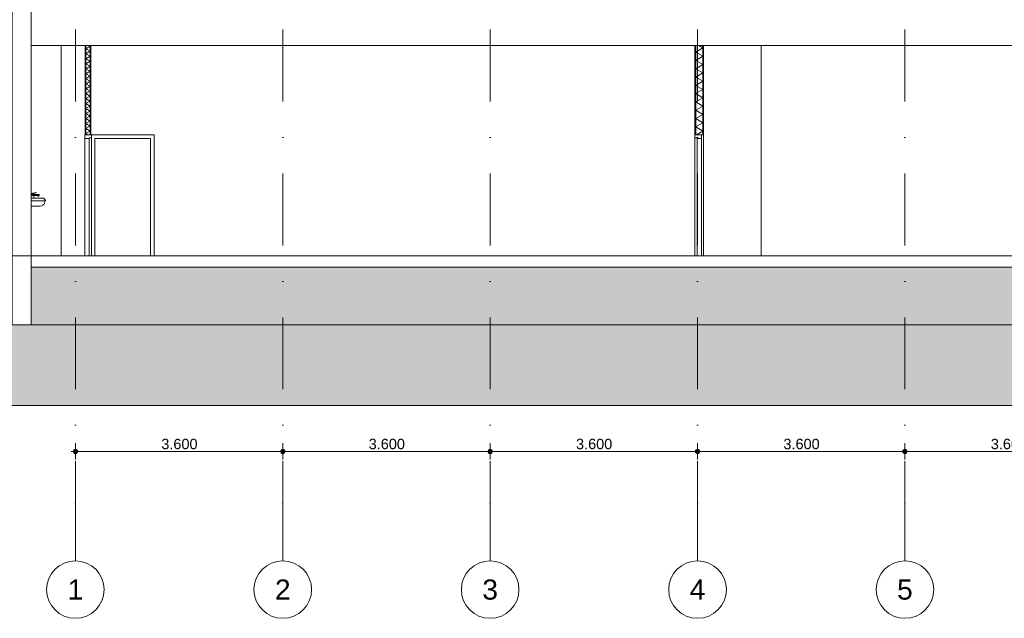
# Model space of a CAD drawing. Header units: millimetres. Extents: x -194 to 1012562, y 0 to 44349.
# Tile 52 of 97: x 159482 to 176574, y 0 to 10400. Entities that reach past the tile are written whole.
import ezdxf
from ezdxf.enums import TextEntityAlignment as Align

# ---------------------------------------------------------------- set-up
doc = ezdxf.new("R2010")
doc.units = ezdxf.units.MM
doc.header["$MEASUREMENT"] = 0
doc.linetypes.add('streep-punt', pattern=[2500, 1250, -625, 0, -625])
for name, color, linetype in [('0 2D arcering', 7, 'Continuous'), ('21_1 C Buitenwanden', 7, 'Continuous'), ('22 NC Binnenwanden', 7, 'Continuous'), ('22 NC Binnenwanden Deuren', 7, 'Continuous'), ('23 Vloeren', 7, 'Continuous'), ('23 Vloeren Laagscheidingslijnen', 7, 'Continuous'), ('28 Draagconstructies', 7, 'Continuous'), ('Maatvoering 1_ 100', 7, 'Continuous'), ('Maatvoering 1_ 100 2D arcering', 7, 'Continuous'), ('New_22 NC Binnenwanden', 7, 'Continuous'), ('New_22 NC Binnenwanden Deuren', 7, 'Continuous'), ('New_22 NC Binnenwanden Doorsnede-arcering', 7, 'Continuous'), ('New_22 NC Binnenwanden Laagscheidingslijnen', 7, 'Continuous'), ('New_74 Sanitair', 7, 'Continuous'), ('Stramien', 7, 'Continuous')]:
    doc.layers.add(name, color=color, linetype=linetype)
doc.styles.add('GENERATED_STYLE_1', font='arial.ttf')
doc.dimstyles.new('GENERATED_STYLE__2', dxfattribs={"dimtxt": 179.999995, "dimasz": 142.5, "dimexe": 0.18, "dimexo": 0.0625, "dimgap": 0, "dimtad": 1, "dimtih": 1, "dimtoh": 1, "dimdec": 0, "dimzin": 0, "dimdsep": 46, "dimtxsty": 'GENERATED_STYLE_1', "dimblk": 'ARROWHEAD_11', "dimblk1": 'ARROWHEAD_11', "dimblk2": 'ARROWHEAD_11', "dimcen": 0.09, "dimclrd": 1, "dimclre": 1, "dimclrt": 2, "dimadec": 1, "dimazin": 0, "dimtfac": 1, "dimtdec": 4, "dimtmove": 0, "dimatfit": 3, "dimfxl": 1, "dimtolj": 1, "dimtzin": 0, "dimarcsym": 0})
pattern_1 = [(3e-14, (160448.88, 6300), (0, 200), [])]

# ---------------------------------------------------------------- blocks, each defined once
blk = doc.blocks.new('Section Element_701_1', base_point=(160449, 6300))
at = {"layer": '28 Draagconstructies', "color": 1, "linetype": 'Continuous', "lineweight": 0}
blk.add_line((160199, 6300), (160199, 9950), dxfattribs=at)
blk = doc.blocks.new('Section Element_703_1', base_point=(160449, 6300))
at = {"layer": '21_1 C Buitenwanden', "color": 2, "linetype": 'Continuous', "lineweight": 0}
for p, q in [((172354, 9950), (172354, 6300)), ((178004, 8400), (178004, 6300))]:
    blk.add_line(p, q, dxfattribs=at)
blk = doc.blocks.new('Section Element_717_1', base_point=(160449, 6300))
at = {"layer": '22 NC Binnenwanden Deuren', "color": 1, "linetype": 'Continuous', "lineweight": 0}
for p, q in [((160726, 8400), (161819, 8400)), ((161819, 8400), (161819, 8333)), ((160786, 8333), (160786, 6300)), ((161752, 8333), (160786, 8333)), ((161752, 6300), (161752, 8333)), ((161819, 8333), (161819, 6300))]:
    blk.add_line(p, q, dxfattribs=at)
blk = doc.blocks.new('Section Element_726_1', base_point=(160449, 6300))
at = {"layer": '21_1 C Buitenwanden', "color": 1, "linetype": 'Continuous', "lineweight": 0}
for p, q in [((159349, 13850), (159349, 10350)), ((159349, 13850), (159349, 13850)), ((159679, 13650), (159679, 10450)), ((159349, 10350), (159349, 10350))]:
    blk.add_line(p, q, dxfattribs=at)
blk = doc.blocks.new('Section Element_743_1', base_point=(160449, 6300))
at = {"layer": '21_1 C Buitenwanden', "color": 1, "linetype": 'Continuous', "lineweight": 0}
for p, q in [((159349, 10350), (159349, 5100)), ((159679, 9950), (159679, 6300)), ((159679, 6100), (159679, 5100)), ((159679, 5100), (159349, 5100))]:
    blk.add_line(p, q, dxfattribs=at)
blk = doc.blocks.new('Section Element_767_1', base_point=(160449, 6300))
at = {"layer": '21_1 C Buitenwanden', "color": 2, "linetype": 'Continuous', "lineweight": 0}
for p, q in [((159679, 10150), (159679, 9950)), ((159679, 6300), (159679, 6100))]:
    blk.add_line(p, q, dxfattribs=at)
blk = doc.blocks.new('Section Element_771_1', base_point=(160449, 6300))
at = {"layer": '23 Vloeren', "color": 3, "linetype": 'Continuous', "lineweight": 0}
blk.add_line((218049, 6100), (159679, 6100), dxfattribs=at)
at = {"layer": '23 Vloeren', "color": 3, "linetype": 'Continuous', "lineweight": 0, "flags": 128}
blk.add_lwpolyline([(196374, 6300), (190688, 6300), (190668, 6300), (171244, 6300), (171204, 6300), (160726, 6300), (160686, 6300), (159679, 6300)], dxfattribs=at)
at = {"layer": '23 Vloeren Laagscheidingslijnen', "color": 3, "linetype": 'Continuous', "lineweight": 0}
blk.add_line((159679, 6300), (159679, 6100), dxfattribs=at)
blk = doc.blocks.new('Section Element_779_1', base_point=(160449, 6300))
at = {"layer": '21_1 C Buitenwanden', "color": 2, "linetype": 'Continuous', "lineweight": 0}
blk.add_line((159679, 5100), (180490, 5100), dxfattribs=at)
blk = doc.blocks.new('Section Element_888_1', base_point=(160449, 6300))
at = {"layer": '22 NC Binnenwanden', "color": 2, "linetype": 'Continuous', "lineweight": 0}
blk.add_line((160199, 9950), (160199, 6300), dxfattribs=at)
blk = doc.blocks.new('*X951', base_point=(160449, 6300))
at = {"layer": 'New_22 NC Binnenwanden Doorsnede-arcering', "color": 7, "linetype": 'Continuous', "lineweight": 0}
for p, q in [((171342, 9908), (171270, 9950)), ((171342, 9908), (171217, 9836)), ((171342, 9764), (171217, 9836)), ((171342, 9764), (171217, 9692)), ((171342, 9620), (171217, 9692)), ((171342, 9620), (171217, 9548)), ((171342, 9475), (171217, 9548)), ((171342, 9475), (171217, 9403)), ((171342, 9331), (171217, 9403)), ((171342, 9331), (171217, 9259)), ((171342, 9187), (171217, 9259)), ((171342, 9187), (171217, 9115)), ((171342, 9042), (171217, 9115)), ((171342, 9042), (171217, 8970)), ((171342, 8898), (171217, 8970)), ((171342, 8898), (171217, 8826)), ((171342, 8754), (171217, 8826)), ((171342, 8754), (171217, 8682)), ((171342, 8609), (171217, 8682)), ((171342, 8609), (171217, 8537)), ((171342, 8465), (171217, 8537)), ((171342, 8465), (171229, 8400))]:
    blk.add_line(p, q, dxfattribs=at)
blk = doc.blocks.new('Section Element_934_1', base_point=(160449, 6300))
at = {"layer": 'New_22 NC Binnenwanden Doorsnede-arcering', "linetype": 'Continuous', "lineweight": 0, "true_color": 0x000000}
h = blk.add_hatch(dxfattribs=at)
h.set_pattern_fill('930_Lijnen_vert_200_0001', color=18, style=0, pattern_type=2)
h.set_pattern_definition(pattern_1)
h.paths.add_polyline_path([(171217, 9950), (171204, 9950), (171204, 8400), (171217, 8400)])
h = blk.add_hatch(dxfattribs=at)
h.set_pattern_fill('930_Lijnen_vert_200_0001', color=18, style=0, pattern_type=2)
h.set_pattern_definition(pattern_1)
h.paths.add_polyline_path([(171354, 9950), (171342, 9950), (171342, 8400), (171354, 8400)])
at = {"layer": 'New_22 NC Binnenwanden', "color": 1, "linetype": 'Continuous', "lineweight": 0}
for p, q in [((171204, 9950), (171204, 8400)), ((171354, 9950), (171354, 8400))]:
    blk.add_line(p, q, dxfattribs=at)
at = {"layer": 'New_22 NC Binnenwanden', "color": 1, "linetype": 'Continuous', "lineweight": 0, "flags": 128}
blk.add_lwpolyline([(171354, 8400), (171342, 8400), (171318, 8400), (171217, 8400)], dxfattribs=at)
at = {"layer": 'New_22 NC Binnenwanden Laagscheidingslijnen', "color": 1, "linetype": 'Continuous', "lineweight": 0}
for p, q in [((171217, 9950), (171217, 8400)), ((171342, 9950), (171342, 8400))]:
    blk.add_line(p, q, dxfattribs=at)
at = {"layer": 'New_22 NC Binnenwanden', "lineweight": 0}
blk.add_blockref('*X951', (160449, 6300), dxfattribs=at)
blk = doc.blocks.new('Section Element_968_1', base_point=(160449, 6300))
at = {"layer": 'New_22 NC Binnenwanden Deuren', "color": 1, "linetype": 'Continuous', "lineweight": 0}
for p, q in [((171217, 8400), (171204, 8400)), ((171318, 8400), (171318, 8333)), ((171204, 8350), (171204, 7910)), ((171244, 8350), (171204, 8350)), ((171318, 8333), (171244, 8333)), ((171244, 8331), (171244, 8290)), ((171244, 8253), (171244, 8193)), ((171318, 6300), (171318, 8333)), ((171244, 8156), (171244, 8097)), ((171244, 8059), (171244, 8000)), ((171244, 7962), (171244, 7910)), ((171204, 6300), (171204, 6740)), ((171244, 6688), (171244, 6740)), ((171244, 6591), (171244, 6650)), ((171244, 6494), (171244, 6553)), ((171244, 6397), (171244, 6457)), ((171244, 6319), (171244, 6360))]:
    blk.add_line(p, q, dxfattribs=at)
at = {"layer": 'New_22 NC Binnenwanden Deuren', "color": 2, "linetype": 'Continuous', "lineweight": 0}
blk.add_line((171354, 8400), (171354, 6300), dxfattribs=at)
at = {"layer": 'New_22 NC Binnenwanden Deuren', "color": 1, "linetype": 'Continuous', "lineweight": 0, "flags": 128}
for points in [[(171204, 8400), (171204, 8350), (171204, 6300)], [(171244, 8350), (171244, 8333), (171244, 6300)]]:
    blk.add_lwpolyline(points, dxfattribs=at)
blk = doc.blocks.new('Section Element_1099_1', base_point=(160449, 6300))
at = {"layer": '23 Vloeren Laagscheidingslijnen', "color": 2, "linetype": 'Continuous', "lineweight": 0}
blk.add_line((159679, 10150), (159679, 10150), dxfattribs=at)
at = {"layer": '23 Vloeren Laagscheidingslijnen', "color": 2, "linetype": 'Continuous', "lineweight": 0, "flags": 128}
blk.add_lwpolyline([(159679, 10450), (159679, 10350), (159679, 10150)], dxfattribs=at)
blk = doc.blocks.new('Section Element_1141_1', base_point=(160449, 6300))
at = {"layer": '23 Vloeren', "color": 2, "linetype": 'Continuous', "lineweight": 0}
for p, q in [((160619, 9950), (159679, 9950)), ((171204, 9950), (160719, 9950)), ((181813, 9950), (171354, 9950))]:
    blk.add_line(p, q, dxfattribs=at)
at = {"layer": '23 Vloeren Laagscheidingslijnen', "color": 2, "linetype": 'Continuous', "lineweight": 0}
blk.add_line((159679, 10150), (159679, 9950), dxfattribs=at)
at = {"layer": '23 Vloeren Laagscheidingslijnen', "color": 2, "linetype": 'Continuous', "lineweight": 0, "flags": 128}
for points in [[(160719, 9950), (160706, 9950), (160631, 9950), (160619, 9950)], [(171354, 9950), (171342, 9950), (171217, 9950), (171204, 9950)]]:
    blk.add_lwpolyline(points, dxfattribs=at)
blk = doc.blocks.new('*X1291', base_point=(160449, 6300))
at = {"layer": 'New_22 NC Binnenwanden Doorsnede-arcering', "color": 7, "linetype": 'Continuous', "lineweight": 0}
for p, q in [((160706, 9937), (160631, 9894)), ((160706, 9937), (160684, 9950)), ((160706, 9851), (160631, 9894)), ((160706, 9851), (160631, 9807)), ((160706, 9764), (160631, 9807)), ((160706, 9764), (160631, 9721)), ((160706, 9677), (160631, 9721)), ((160706, 9677), (160631, 9634)), ((160706, 9591), (160631, 9634)), ((160706, 9591), (160631, 9548)), ((160706, 9504), (160631, 9548)), ((160706, 9504), (160631, 9461)), ((160706, 9418), (160631, 9461)), ((160706, 9418), (160631, 9374)), ((160706, 9331), (160631, 9374)), ((160706, 9331), (160631, 9288)), ((160706, 9244), (160631, 9288)), ((160706, 9244), (160631, 9201)), ((160706, 9158), (160631, 9201)), ((160706, 9158), (160631, 9115)), ((160706, 9071), (160631, 9115)), ((160706, 9071), (160631, 9028)), ((160706, 8985), (160631, 9028)), ((160706, 8985), (160631, 8941)), ((160706, 8898), (160631, 8941)), ((160706, 8898), (160631, 8855)), ((160706, 8811), (160631, 8855)), ((160706, 8811), (160631, 8768)), ((160706, 8725), (160631, 8768)), ((160706, 8725), (160631, 8682)), ((160706, 8638), (160631, 8682)), ((160706, 8638), (160631, 8595)), ((160706, 8552), (160631, 8595)), ((160706, 8552), (160631, 8508)), ((160706, 8465), (160631, 8508)), ((160706, 8465), (160631, 8422)), ((160669, 8400), (160631, 8422))]:
    blk.add_line(p, q, dxfattribs=at)
blk = doc.blocks.new('Section Element_1265_1', base_point=(160449, 6300))
at = {"layer": 'New_22 NC Binnenwanden Doorsnede-arcering', "linetype": 'Continuous', "lineweight": 0, "true_color": 0x000000}
h = blk.add_hatch(dxfattribs=at)
h.set_pattern_fill('930_Lijnen_vert_200_0001', color=18, style=0, pattern_type=2)
h.set_pattern_definition(pattern_1)
h.paths.add_polyline_path([(160631, 9950), (160619, 9950), (160619, 8400), (160631, 8400)])
h = blk.add_hatch(dxfattribs=at)
h.set_pattern_fill('930_Lijnen_vert_200_0001', color=18, style=0, pattern_type=2)
h.set_pattern_definition(pattern_1)
h.paths.add_polyline_path([(160719, 9950), (160706, 9950), (160706, 8400), (160719, 8400)])
at = {"layer": 'New_22 NC Binnenwanden', "color": 1, "linetype": 'Continuous', "lineweight": 0}
for p, q in [((160619, 9950), (160619, 8400)), ((160719, 9950), (160719, 8400))]:
    blk.add_line(p, q, dxfattribs=at)
at = {"layer": 'New_22 NC Binnenwanden Laagscheidingslijnen', "color": 1, "linetype": 'Continuous', "lineweight": 0}
for p, q in [((160631, 9950), (160631, 8400)), ((160706, 9950), (160706, 8400))]:
    blk.add_line(p, q, dxfattribs=at)
at = {"layer": 'New_22 NC Binnenwanden', "lineweight": 0}
blk.add_blockref('*X1291', (160449, 6300), dxfattribs=at)
blk = doc.blocks.new('Section Element_1341_1', base_point=(160449, 6300))
at = {"layer": 'New_22 NC Binnenwanden Deuren', "color": 1, "linetype": 'Continuous', "lineweight": 0}
for p, q in [((160612, 8400), (160612, 8333)), ((160612, 8333), (160612, 6300)), ((160686, 8333), (160612, 8333)), ((160726, 8350), (160686, 8350)), ((160686, 8331), (160686, 8291)), ((160686, 8254), (160686, 8195)), ((160726, 8350), (160726, 7831)), ((160686, 8158), (160686, 8099)), ((160686, 8062), (160686, 8003)), ((160686, 7966), (160686, 7907)), ((160686, 7870), (160686, 7831)), ((160686, 6780), (160686, 6819)), ((160686, 6684), (160686, 6743)), ((160726, 6300), (160726, 6819)), ((160686, 6588), (160686, 6647)), ((160686, 6492), (160686, 6551)), ((160686, 6396), (160686, 6455)), ((160686, 6319), (160686, 6359))]:
    blk.add_line(p, q, dxfattribs=at)
at = {"layer": 'New_22 NC Binnenwanden Deuren', "color": 1, "linetype": 'Continuous', "lineweight": 0, "flags": 128}
for points in [[(160726, 8400), (160719, 8400), (160706, 8400), (160631, 8400), (160619, 8400), (160612, 8400)], [(160726, 8400), (160726, 8350), (160726, 6300)], [(160686, 8350), (160686, 8333), (160686, 6300)]]:
    blk.add_lwpolyline(points, dxfattribs=at)
blk = doc.blocks.new('Section Element_1342_1', base_point=(160449, 6300))
at = {"layer": 'New_74 Sanitair', "color": 251, "linetype": 'Continuous', "lineweight": 0, "true_color": 0x636f72}
for p, q in [((159680, 7379), (159683, 7380)), ((159680, 7376), (159680, 7379)), ((159680, 7376), (159684, 7376)), ((159680, 7360), (159684, 7360)), ((159680, 7345), (159680, 7360)), ((159682, 7360), (159683, 7376)), ((159683, 7380), (159692, 7382)), ((159684, 7376), (159693, 7378)), ((159684, 7360), (159694, 7360)), ((159692, 7382), (159705, 7384)), ((159693, 7378), (159706, 7380)), ((159694, 7360), (159707, 7360)), ((159705, 7384), (159745, 7392)), ((159706, 7380), (159746, 7388)), ((159707, 7360), (159808, 7360)), ((159726, 7360), (159725, 7384)), ((159745, 7392), (159755, 7394)), ((159746, 7388), (159755, 7390)), ((159755, 7394), (159762, 7395)), ((159755, 7390), (159762, 7391)), ((159762, 7395), (159764, 7396)), ((159762, 7391), (159765, 7392)), ((159765, 7392), (159764, 7396)), ((159808, 7360), (159813, 7360)), ((159813, 7360), (159817, 7360)), ((159817, 7360), (159818, 7360)), ((159818, 7345), (159818, 7360)), ((159679, 7300), (159681, 7345)), ((159679, 7300), (159781, 7300)), ((159679, 7250), (159781, 7250)), ((159680, 7345), (159684, 7345)), ((159684, 7345), (159694, 7345)), ((159694, 7345), (159707, 7345)), ((159707, 7345), (159808, 7345)), ((159729, 7300), (159727, 7345)), ((159781, 7300), (159806, 7300)), ((159781, 7250), (159806, 7250)), ((159798, 7335), (159798, 7345)), ((159798, 7335), (159799, 7335)), ((159799, 7335), (159802, 7335)), ((159802, 7335), (159807, 7335)), ((159806, 7300), (159824, 7300)), ((159806, 7250), (159829, 7250)), ((159807, 7335), (159811, 7335)), ((159808, 7345), (159813, 7345)), ((159811, 7335), (159815, 7335)), ((159813, 7345), (159817, 7345)), ((159815, 7335), (159816, 7335)), ((159816, 7335), (159816, 7345)), ((159817, 7345), (159818, 7345)), ((159824, 7300), (159840, 7300)), ((159829, 7250), (159850, 7250)), ((159840, 7300), (159856, 7300)), ((159850, 7250), (159869, 7250)), ((159856, 7300), (159869, 7300)), ((159869, 7300), (159879, 7300)), ((159869, 7250), (159886, 7250)), ((159879, 7300), (159896, 7300)), ((159892, 7185), (159882, 7177)), ((159886, 7250), (159899, 7250)), ((159896, 7188), (159892, 7185)), ((159896, 7300), (159905, 7300)), ((159904, 7197), (159896, 7188)), ((159896, 7188), (159896, 7188)), ((159899, 7250), (159918, 7250)), ((159910, 7207), (159904, 7197)), ((159905, 7300), (159905, 7297)), ((159905, 7297), (159908, 7289)), ((159908, 7289), (159909, 7287)), ((159909, 7287), (159911, 7284)), ((159915, 7218), (159910, 7207)), ((159911, 7284), (159913, 7282)), ((159913, 7282), (159914, 7281)), ((159914, 7281), (159916, 7280)), ((159918, 7230), (159915, 7218)), ((159916, 7280), (159920, 7276)), ((159916, 7280), (159916, 7280)), ((159918, 7250), (159928, 7250)), ((159920, 7243), (159918, 7230)), ((159920, 7276), (159923, 7271)), ((159920, 7250), (159920, 7243)), ((159923, 7271), (159925, 7265)), ((159925, 7265), (159927, 7259)), ((159927, 7259), (159928, 7253)), ((159928, 7253), (159928, 7250)), ((159679, 7160), (159781, 7160)), ((159781, 7160), (159806, 7160)), ((159806, 7160), (159817, 7160)), ((159817, 7160), (159823, 7160)), ((159817, 7160), (159817, 7160)), ((159837, 7160), (159823, 7160)), ((159823, 7160), (159823, 7160)), ((159860, 7166), (159837, 7160)), ((159882, 7177), (159860, 7166))]:
    blk.add_line(p, q, dxfattribs=at)
blk = doc.blocks.new('*D1416', base_point=(160449, 6300))
at = {"layer": 'Maatvoering 1_ 100 2D arcering', "linetype": 'Continuous', "lineweight": 0}
for points in [[(160411, 2900), (160414, 2886), (160422, 2873), (160435, 2865), (160449, 2863), (160463, 2865), (160475, 2873), (160484, 2886), (160486, 2900), (160484, 2914), (160475, 2927), (160463, 2935), (160449, 2938), (160435, 2935), (160422, 2927), (160414, 2914)], [(164011, 2900), (164014, 2886), (164022, 2873), (164035, 2865), (164049, 2863), (164063, 2865), (164075, 2873), (164084, 2886), (164086, 2900), (164084, 2914), (164075, 2927), (164063, 2935), (164049, 2938), (164035, 2935), (164022, 2927), (164014, 2914)]]:
    blk.add_hatch(color=1, dxfattribs=at).paths.add_polyline_path(points)
at = {"layer": 'Maatvoering 1_ 100', "color": 1, "linetype": 'Continuous', "lineweight": 0}
for p, q in [((160449, 2938), (160449, 3041)), ((164049, 2938), (164049, 3041)), ((160374, 2900), (160411, 2900)), ((160449, 2759), (160449, 2863)), ((160486, 2900), (164011, 2900)), ((164049, 2759), (164049, 2863))]:
    blk.add_line(p, q, dxfattribs=at)
for centre in [(160449, 2900), (164049, 2900)]:
    blk.add_circle(centre, 37.5, dxfattribs=at)
at = {"layer": 'Maatvoering 1_ 100', "color": 2, "lineweight": 0, "insert": (161940, 2936), "char_height": 180, "attachment_point": 7, "style": 'GENERATED_STYLE_1'}
blk.add_mtext('\\A1;{\\pql;\\fArial|b0|i0|c0|p0;\\W1.000000;3.600}', dxfattribs=at)
blk = doc.blocks.new('ARROWHEAD_11')
at = {"color": 0, "linetype": 'Continuous', "lineweight": 0}
blk.add_line((0, 0), (-1, 0), dxfattribs=at)
at = {"color": 0, "linetype": 'Continuous', "lineweight": 0, "const_width": 0.25, "flags": 128}
blk.add_lwpolyline([(-0.125, 0, 1), (0.125, 0, 1)], format="xyb", close=True, dxfattribs=at)
blk = doc.blocks.new('*D1417', base_point=(160449, 6300))
at = {"layer": 'Maatvoering 1_ 100 2D arcering', "linetype": 'Continuous', "lineweight": 0}
for points in [[(164011, 2900), (164014, 2886), (164022, 2873), (164035, 2865), (164049, 2863), (164063, 2865), (164075, 2873), (164084, 2886), (164086, 2900), (164084, 2914), (164075, 2927), (164063, 2935), (164049, 2938), (164035, 2935), (164022, 2927), (164014, 2914)], [(167611, 2900), (167614, 2886), (167622, 2873), (167635, 2865), (167649, 2863), (167663, 2865), (167675, 2873), (167684, 2886), (167686, 2900), (167684, 2914), (167675, 2927), (167663, 2935), (167649, 2938), (167635, 2935), (167622, 2927), (167614, 2914)]]:
    blk.add_hatch(color=1, dxfattribs=at).paths.add_polyline_path(points)
at = {"layer": 'Maatvoering 1_ 100', "color": 1, "linetype": 'Continuous', "lineweight": 0}
for p, q in [((164049, 2938), (164049, 3041)), ((167649, 2938), (167649, 3041)), ((164049, 2759), (164049, 2863)), ((164086, 2900), (167611, 2900)), ((167649, 2759), (167649, 2863))]:
    blk.add_line(p, q, dxfattribs=at)
for centre in [(164049, 2900), (167649, 2900)]:
    blk.add_circle(centre, 37.5, dxfattribs=at)
at = {"layer": 'Maatvoering 1_ 100', "color": 2, "lineweight": 0, "insert": (165540, 2936), "char_height": 180, "attachment_point": 7, "style": 'GENERATED_STYLE_1'}
blk.add_mtext('\\A1;{\\pql;\\fArial|b0|i0|c0|p0;\\W1.000000;3.600}', dxfattribs=at)
blk = doc.blocks.new('*D1418', base_point=(160449, 6300))
at = {"layer": 'Maatvoering 1_ 100 2D arcering', "linetype": 'Continuous', "lineweight": 0}
for points in [[(167611, 2900), (167614, 2886), (167622, 2873), (167635, 2865), (167649, 2863), (167663, 2865), (167675, 2873), (167684, 2886), (167686, 2900), (167684, 2914), (167675, 2927), (167663, 2935), (167649, 2938), (167635, 2935), (167622, 2927), (167614, 2914)], [(171211, 2900), (171214, 2886), (171222, 2873), (171235, 2865), (171249, 2863), (171263, 2865), (171275, 2873), (171284, 2886), (171286, 2900), (171284, 2914), (171275, 2927), (171263, 2935), (171249, 2938), (171235, 2935), (171222, 2927), (171214, 2914)]]:
    blk.add_hatch(color=1, dxfattribs=at).paths.add_polyline_path(points)
at = {"layer": 'Maatvoering 1_ 100', "color": 1, "linetype": 'Continuous', "lineweight": 0}
for p, q in [((167649, 2938), (167649, 3041)), ((171249, 2938), (171249, 3041)), ((167649, 2759), (167649, 2863)), ((167686, 2900), (171211, 2900)), ((171249, 2759), (171249, 2863))]:
    blk.add_line(p, q, dxfattribs=at)
for centre in [(167649, 2900), (171249, 2900)]:
    blk.add_circle(centre, 37.5, dxfattribs=at)
at = {"layer": 'Maatvoering 1_ 100', "color": 2, "lineweight": 0, "insert": (169140, 2936), "char_height": 180, "attachment_point": 7, "style": 'GENERATED_STYLE_1'}
blk.add_mtext('\\A1;{\\pql;\\fArial|b0|i0|c0|p0;\\W1.000000;3.600}', dxfattribs=at)
blk = doc.blocks.new('*D1419', base_point=(160449, 6300))
at = {"layer": 'Maatvoering 1_ 100 2D arcering', "linetype": 'Continuous', "lineweight": 0}
for points in [[(171211, 2900), (171214, 2886), (171222, 2873), (171235, 2865), (171249, 2863), (171263, 2865), (171275, 2873), (171284, 2886), (171286, 2900), (171284, 2914), (171275, 2927), (171263, 2935), (171249, 2938), (171235, 2935), (171222, 2927), (171214, 2914)], [(174811, 2900), (174814, 2886), (174822, 2873), (174835, 2865), (174849, 2863), (174863, 2865), (174875, 2873), (174884, 2886), (174886, 2900), (174884, 2914), (174875, 2927), (174863, 2935), (174849, 2938), (174835, 2935), (174822, 2927), (174814, 2914)]]:
    blk.add_hatch(color=1, dxfattribs=at).paths.add_polyline_path(points)
at = {"layer": 'Maatvoering 1_ 100', "color": 1, "linetype": 'Continuous', "lineweight": 0}
for p, q in [((171249, 2938), (171249, 3041)), ((174849, 2938), (174849, 3041)), ((171249, 2759), (171249, 2863)), ((171286, 2900), (174811, 2900)), ((174849, 2759), (174849, 2863))]:
    blk.add_line(p, q, dxfattribs=at)
for centre in [(171249, 2900), (174849, 2900)]:
    blk.add_circle(centre, 37.5, dxfattribs=at)
at = {"layer": 'Maatvoering 1_ 100', "color": 2, "lineweight": 0, "insert": (172740, 2936), "char_height": 180, "attachment_point": 7, "style": 'GENERATED_STYLE_1'}
blk.add_mtext('\\A1;{\\pql;\\fArial|b0|i0|c0|p0;\\W1.000000;3.600}', dxfattribs=at)
blk = doc.blocks.new('*D1420', base_point=(160449, 6300))
at = {"layer": 'Maatvoering 1_ 100 2D arcering', "linetype": 'Continuous', "lineweight": 0}
for points in [[(174811, 2900), (174814, 2886), (174822, 2873), (174835, 2865), (174849, 2863), (174863, 2865), (174875, 2873), (174884, 2886), (174886, 2900), (174884, 2914), (174875, 2927), (174863, 2935), (174849, 2938), (174835, 2935), (174822, 2927), (174814, 2914)], [(178411, 2900), (178414, 2886), (178422, 2873), (178435, 2865), (178449, 2863), (178463, 2865), (178475, 2873), (178484, 2886), (178486, 2900), (178484, 2914), (178475, 2927), (178463, 2935), (178449, 2938), (178435, 2935), (178422, 2927), (178414, 2914)]]:
    blk.add_hatch(color=1, dxfattribs=at).paths.add_polyline_path(points)
at = {"layer": 'Maatvoering 1_ 100', "color": 1, "linetype": 'Continuous', "lineweight": 0}
for p, q in [((174849, 2938), (174849, 3041)), ((178449, 2938), (178449, 3041)), ((174849, 2759), (174849, 2863)), ((174886, 2900), (178411, 2900)), ((178449, 2759), (178449, 2863))]:
    blk.add_line(p, q, dxfattribs=at)
for centre in [(174849, 2900), (178449, 2900)]:
    blk.add_circle(centre, 37.5, dxfattribs=at)
at = {"layer": 'Maatvoering 1_ 100', "color": 2, "lineweight": 0, "insert": (176340, 2936), "char_height": 180, "attachment_point": 7, "style": 'GENERATED_STYLE_1'}
blk.add_mtext('\\A1;{\\pql;\\fArial|b0|i0|c0|p0;\\W1.000000;3.600}', dxfattribs=at)
blk = doc.blocks.new('Standard grid marker[15]_1', base_point=(160449, 36230))
at = {"layer": 'Stramien', "color": 1, "linetype": 'streep-punt', "lineweight": 0}
for p, q in [((160449, 35230), (160449, 2000)), ((160449, 2000), (160449, 1000))]:
    blk.add_line(p, q, dxfattribs=at)
at = {"layer": 'Stramien', "color": 2, "linetype": 'Continuous', "lineweight": 0, "flags": 128}
blk.add_lwpolyline([(160449, 0, 1), (160449, 1000, 1)], format="xyb", close=True, dxfattribs=at)
at = {"layer": 'Stramien', "color": 1, "linetype": 'streep-punt', "lineweight": 0}
blk.add_point((160449, 2000), dxfattribs=at)
blk.add_point((160449, 2000), dxfattribs=at)
at = {"layer": 'Stramien', "color": 2, "lineweight": 0, "style": 'GENERATED_STYLE_1'}
blk.add_attdef('AC_MarkerText_1', text='', height=350, rotation=360, dxfattribs=at).set_placement((160449, 675), align=Align.TOP_CENTER)
blk = doc.blocks.new('Standard grid marker[16]_1', base_point=(164049, 36230))
at = {"layer": 'Stramien', "color": 1, "linetype": 'streep-punt', "lineweight": 0}
for p, q in [((164049, 35230), (164049, 2000)), ((164049, 2000), (164049, 1000))]:
    blk.add_line(p, q, dxfattribs=at)
at = {"layer": 'Stramien', "color": 2, "linetype": 'Continuous', "lineweight": 0, "flags": 128}
blk.add_lwpolyline([(164049, 0, 1), (164049, 1000, 1)], format="xyb", close=True, dxfattribs=at)
at = {"layer": 'Stramien', "color": 1, "linetype": 'streep-punt', "lineweight": 0}
blk.add_point((164049, 2000), dxfattribs=at)
blk.add_point((164049, 2000), dxfattribs=at)
at = {"layer": 'Stramien', "color": 2, "lineweight": 0, "style": 'GENERATED_STYLE_1'}
blk.add_attdef('AC_MarkerText_1', text='', height=350, rotation=360, dxfattribs=at).set_placement((164049, 675), align=Align.TOP_CENTER)
blk = doc.blocks.new('Standard grid marker[17]_1', base_point=(167649, 36230))
at = {"layer": 'Stramien', "color": 1, "linetype": 'streep-punt', "lineweight": 0}
for p, q in [((167649, 35230), (167649, 2000)), ((167649, 2000), (167649, 1000))]:
    blk.add_line(p, q, dxfattribs=at)
at = {"layer": 'Stramien', "color": 2, "linetype": 'Continuous', "lineweight": 0, "flags": 128}
blk.add_lwpolyline([(167649, 0, 1), (167649, 1000, 1)], format="xyb", close=True, dxfattribs=at)
at = {"layer": 'Stramien', "color": 1, "linetype": 'streep-punt', "lineweight": 0}
blk.add_point((167649, 2000), dxfattribs=at)
blk.add_point((167649, 2000), dxfattribs=at)
at = {"layer": 'Stramien', "color": 2, "lineweight": 0, "style": 'GENERATED_STYLE_1'}
blk.add_attdef('AC_MarkerText_1', text='', height=350, rotation=360, dxfattribs=at).set_placement((167649, 675), align=Align.TOP_CENTER)
blk = doc.blocks.new('Standard grid marker[18]_1', base_point=(171249, 36230))
at = {"layer": 'Stramien', "color": 1, "linetype": 'streep-punt', "lineweight": 0}
for p, q in [((171249, 35230), (171249, 2000)), ((171249, 2000), (171249, 1000))]:
    blk.add_line(p, q, dxfattribs=at)
at = {"layer": 'Stramien', "color": 2, "linetype": 'Continuous', "lineweight": 0, "flags": 128}
blk.add_lwpolyline([(171249, 0, 1), (171249, 1000, 1)], format="xyb", close=True, dxfattribs=at)
at = {"layer": 'Stramien', "color": 1, "linetype": 'streep-punt', "lineweight": 0}
blk.add_point((171249, 2000), dxfattribs=at)
blk.add_point((171249, 2000), dxfattribs=at)
at = {"layer": 'Stramien', "color": 2, "lineweight": 0, "style": 'GENERATED_STYLE_1'}
blk.add_attdef('AC_MarkerText_1', text='', height=350, rotation=360, dxfattribs=at).set_placement((171249, 675), align=Align.TOP_CENTER)
blk = doc.blocks.new('Standard grid marker[19]_1', base_point=(174849, 36230))
at = {"layer": 'Stramien', "color": 1, "linetype": 'streep-punt', "lineweight": 0}
for p, q in [((174849, 35230), (174849, 2000)), ((174849, 2000), (174849, 1000))]:
    blk.add_line(p, q, dxfattribs=at)
at = {"layer": 'Stramien', "color": 2, "linetype": 'Continuous', "lineweight": 0, "flags": 128}
blk.add_lwpolyline([(174849, 0, 1), (174849, 1000, 1)], format="xyb", close=True, dxfattribs=at)
at = {"layer": 'Stramien', "color": 1, "linetype": 'streep-punt', "lineweight": 0}
blk.add_point((174849, 2000), dxfattribs=at)
blk.add_point((174849, 2000), dxfattribs=at)
at = {"layer": 'Stramien', "color": 2, "lineweight": 0, "style": 'GENERATED_STYLE_1'}
blk.add_attdef('AC_MarkerText_1', text='', height=350, rotation=360, dxfattribs=at).set_placement((174849, 675), align=Align.TOP_CENTER)

msp = doc.modelspace()

# ---------------------------------------------------------------- hatches: boundary and pattern name
at = {"layer": '0 2D arcering', "linetype": 'Continuous', "lineweight": 0, "true_color": 0x636f72}
msp.add_hatch(color=251, dxfattribs=at).paths.add_polyline_path([(236731.2, 6200), (236731.2, 3700), (96866.5, 3700), (96866.5, 6200), (107398.9, 6200), (107398.9, 5100), (107648.9, 5100), (107648.9, 6100), (114698.9, 6100), (114698.9, 5100), (114898.9, 5100), (114898.9, 6300), (115598.9, 6300), (115598.9, 5100), (115798.9, 5100), (115798.9, 6100), (158848.9, 6100), (158848.9, 5100), (159678.8, 5100), (159678.8, 6100), (218048.9, 6100), (218048.9, 5100), (218378.9, 5100), (218378.9, 6200)])

# ---------------------------------------------------------------- linework, layer by layer
at = {"color": 149, "linetype": 'Continuous', "lineweight": 0, "true_color": 0x3c4244, "flags": 128}
msp.add_lwpolyline([(96866.5, 6300), (236731.2, 6300)], dxfattribs=at)
at = {"layer": '0 2D arcering', "color": 9, "linetype": 'Continuous', "lineweight": 0, "flags": 128}
msp.add_lwpolyline([(236731.2, 6200), (236731.2, 3700), (96866.5, 3700), (96866.5, 6200), (107398.9, 6200), (107398.9, 5100), (107648.9, 5100), (107648.9, 6100), (114698.9, 6100), (114698.9, 5100), (114898.9, 5100), (114898.9, 6300), (115598.9, 6300), (115598.9, 5100), (115798.9, 5100), (115798.9, 6100), (158848.9, 6100), (158848.9, 5100), (159678.8, 5100), (159678.8, 6100), (218048.9, 6100), (218048.9, 5100), (218378.9, 5100), (218378.9, 6200)], close=True, dxfattribs=at)

# ---------------------------------------------------------------- block references
at = {"layer": '21_1 C Buitenwanden', "lineweight": 0}
for name in ['Section Element_726_1', 'Section Element_743_1', 'Section Element_767_1', 'Section Element_703_1', 'Section Element_779_1']:
    msp.add_blockref(name, (160448.9, 6300), dxfattribs=at)
at = {"layer": '22 NC Binnenwanden', "lineweight": 0}
msp.add_blockref('Section Element_888_1', (160448.9, 6300), dxfattribs=at)
at = {"layer": '22 NC Binnenwanden Deuren', "lineweight": 0}
msp.add_blockref('Section Element_717_1', (160448.9, 6300), dxfattribs=at)
at = {"layer": '23 Vloeren', "lineweight": 0}
for name in ['Section Element_1099_1', 'Section Element_1141_1', 'Section Element_771_1']:
    msp.add_blockref(name, (160448.9, 6300), dxfattribs=at)
at = {"layer": '28 Draagconstructies', "lineweight": 0}
msp.add_blockref('Section Element_701_1', (160448.9, 6300), dxfattribs=at)
at = {"layer": 'New_22 NC Binnenwanden', "lineweight": 0}
for name in ['Section Element_1265_1', 'Section Element_934_1']:
    msp.add_blockref(name, (160448.9, 6300), dxfattribs=at)
at = {"layer": 'New_22 NC Binnenwanden Deuren', "lineweight": 0}
for name in ['Section Element_1341_1', 'Section Element_968_1']:
    msp.add_blockref(name, (160448.9, 6300), dxfattribs=at)
at = {"layer": 'New_74 Sanitair', "lineweight": 0}
msp.add_blockref('Section Element_1342_1', (160448.9, 6300), dxfattribs=at)
at = {"layer": 'Stramien', "color": 1, "linetype": 'Continuous', "lineweight": 0}
for name, p, values in [('Standard grid marker[15]_1', (160448.9, 36230), {'AC_MarkerText_1': '1'}), ('Standard grid marker[16]_1', (164048.9, 36230), {'AC_MarkerText_1': '2'}), ('Standard grid marker[17]_1', (167648.9, 36230), {'AC_MarkerText_1': '3'}), ('Standard grid marker[18]_1', (171248.9, 36230), {'AC_MarkerText_1': '4'}), ('Standard grid marker[19]_1', (174848.9, 36230), {'AC_MarkerText_1': '5'})]:
    msp.add_blockref(name, p, dxfattribs=at).add_auto_attribs(values)

# ---------------------------------------------------------------- dimensions: what is measured, and where the dimension line sits
at = {"layer": 'Maatvoering 1_ 100', "color": 1, "linetype": 'Continuous', "lineweight": 0}
for base, p1, p2, picture, middle in [((171248.9, 2900), (167648.9, 3162.6), (171248.9, 3293.1), '*D1418', (169441.5, 3026)), ((174848.9, 2900), (171248.9, 3293.1), (174848.9, 2579.9), '*D1419', (173041.5, 3026)), ((164048.9, 2900), (160448.9, 2000), (164048.9, 2000), '*D1416', (162241.5, 3026)), ((167648.9, 2900), (164048.9, 2000), (167648.9, 3162.6), '*D1417', (165841.5, 3026)), ((178448.9, 2900), (174848.9, 2579.9), (178448.9, 2000), '*D1420', (176641.5, 3026))]:
    dim = msp.add_linear_dim(base=base, p1=p1, p2=p2, dimstyle='GENERATED_STYLE__2', dxfattribs=at)
    dim.commit()
    dim.dimension.update_dxf_attribs({"geometry": picture, "text_midpoint": middle, "dimtype": 160})

doc.saveas('drawing.dxf')
